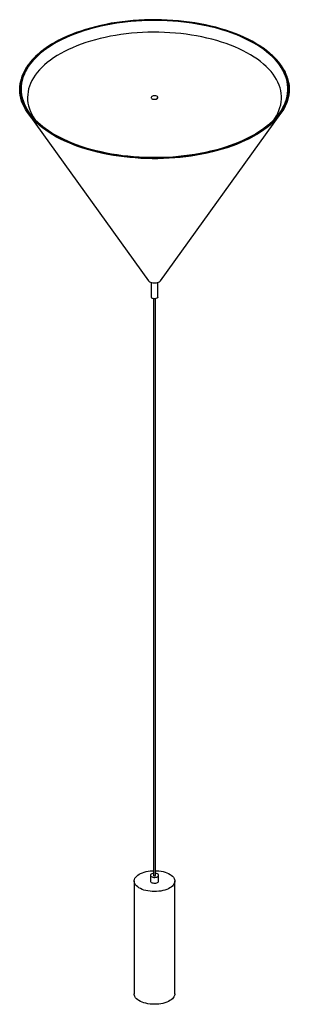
# Paper-space layout '_Trimétrica' of a CAD drawing. Header units: millimetres. Extents: x -510 to -111, y -1074 to 385.
import ezdxf

# ---------------------------------------------------------------- set-up
doc = ezdxf.new("R2010")
doc.units = ezdxf.units.MM

psp = doc.layouts.new('_Trimétrica')

# ---------------------------------------------------------------- linework, layer by layer
at = {"color": 7, "linetype": 'Continuous', "lineweight": 25}
for p, q in [((-315.7, 269.9), (-315.7, 269.9)), ((-305.7, 269.9), (-305.7, 269.9)), ((-497.9, 246.4), (-319.6, -1.8)), ((-301.8, -1.8), (-123.5, 246.4)), ((-315.7, -4.2), (-315.7, -25.8)), ((-305.7, -25.8), (-305.7, -4.2)), ((-312.2, -28.2), (-312.2, -882.9)), ((-309.2, -882.9), (-309.2, -28.2)), ((-316.7, -882.9), (-316.7, -891.5)), ((-304.7, -891.5), (-304.7, -882.9)), ((-340.7, -891.5), (-340.7, -1058.7)), ((-280.7, -1058.7), (-280.7, -891.5))]:
    psp.add_line(p, q, dxfattribs=at)
at = {"color": 8, "linetype": 'Continuous', "lineweight": 25, "flags": 128}
for points in [[(-114.5, 294.2), (-115.3, 297.5), (-116.7, 301.8), (-118.5, 306), (-120.6, 310.1), (-123, 314.2), (-125.8, 318.3), (-128.8, 322.3), (-132.3, 326.2), (-136, 330), (-140, 333.8), (-144.4, 337.4), (-149, 341), (-153.9, 344.4), (-159.2, 347.8), (-164.6, 351), (-170.4, 354.1), (-176.3, 357.1), (-182.6, 360), (-189, 362.7), (-195.7, 365.2), (-202.6, 367.7), (-209.6, 369.9), (-216.9, 372.1), (-224.3, 374), (-231.9, 375.8), (-239.6, 377.4), (-247.4, 378.9), (-255.3, 380.2), (-263.4, 381.3), (-271.5, 382.2), (-279.7, 383), (-288, 383.6), (-296.2, 384), (-304.6, 384.2), (-312.9, 384.3), (-321.2, 384.1), (-329.5, 383.8), (-337.8, 383.3), (-346, 382.6), (-354.2, 381.8), (-362.3, 380.7), (-370.3, 379.5), (-378.2, 378.2), (-385.9, 376.6), (-393.6, 374.9), (-401, 373), (-408.4, 371), (-415.5, 368.8), (-422.5, 366.4), (-429.3, 363.9), (-435.8, 361.3), (-442.1, 358.5), (-448.2, 355.6), (-454.1, 352.5), (-459.7, 349.3), (-465, 346), (-470.1, 342.6), (-474.9, 339.1), (-479.4, 335.5), (-483.6, 331.8), (-487.4, 328), (-491, 324.1), (-494.2, 320.2), (-497.2, 316.2), (-499.7, 312.1), (-502, 307.9), (-503.9, 303.8), (-505.5, 299.6), (-506.7, 295.3), (-506.8, 295)], [(-462.2, 349.3), (-463.6, 348.4), (-468.9, 345.1), (-473.8, 341.6), (-478.5, 338), (-482.9, 334.3), (-486.9, 330.5), (-490.7, 326.6), (-494.1, 322.7), (-497.2, 318.7), (-500, 314.6), (-502.4, 310.5), (-504.5, 306.3), (-506.3, 302), (-507.7, 297.8), (-508.8, 293.5), (-509.5, 289.2), (-509.8, 284.8), (-509.8, 280.5), (-509.4, 276.2), (-508.7, 271.9), (-507.7, 267.6), (-506.3, 263.3), (-504.5, 259.1), (-502.4, 254.9), (-499.9, 250.8), (-497.2, 246.7), (-494, 242.7), (-492.2, 240.6)], [(-491.3, 241), (-493, 242.9), (-496.1, 246.9), (-498.8, 251), (-501.3, 255.1), (-503.4, 259.3), (-505.1, 263.5), (-506.5, 267.7), (-507.6, 272), (-508.3, 276.2), (-508.6, 280.5), (-508.7, 284.8), (-508.3, 289.1), (-507.6, 293.4), (-506.6, 297.7), (-505.2, 301.9), (-503.4, 306.1), (-501.3, 310.3), (-498.9, 314.4), (-496.1, 318.5), (-493.1, 322.5), (-489.6, 326.4), (-485.9, 330.2), (-481.9, 334), (-477.5, 337.7), (-472.9, 341.2), (-469.4, 343.7)], [(-137.6, 332.2), (-133.7, 328.4), (-130.1, 324.5), (-126.9, 320.6), (-123.9, 316.5), (-121.3, 312.5), (-119.1, 308.3), (-117.1, 304.1), (-115.6, 299.9), (-114.3, 295.7), (-113.4, 291.4), (-112.9, 287.1), (-112.7, 282.8), (-112.9, 278.5), (-113.4, 274.2), (-114.3, 269.9), (-115.5, 265.7), (-117.1, 261.5), (-119, 257.3), (-121.3, 253.1), (-123.9, 249), (-126.8, 245), (-130, 241.1), (-132.2, 238.7)], [(-129.9, 239.8), (-129, 240.8), (-125.7, 244.8), (-122.8, 248.8), (-120.2, 253), (-117.9, 257.1), (-116, 261.3), (-114.4, 265.6), (-113.2, 269.9), (-112.3, 274.2), (-111.8, 278.5), (-111.6, 282.8), (-111.8, 287.1), (-112.3, 291.4), (-113.2, 295.7), (-114.4, 300), (-116, 304.3), (-117.9, 308.5), (-120.2, 312.6), (-122.8, 316.7), (-125.8, 320.8), (-129.1, 324.8), (-132.7, 328.7), (-136.6, 332.5)]]:
    psp.add_lwpolyline(points, dxfattribs=at)
at = {"color": 7, "linetype": 'Continuous', "lineweight": 25, "flags": 128}
for points in [[(-469.4, 343.7), (-467.9, 344.7), (-462.7, 348.1), (-457.3, 351.3), (-451.5, 354.4), (-445.5, 357.4), (-439.3, 360.3), (-432.8, 363), (-426.2, 365.6), (-419.3, 368), (-412.2, 370.3), (-404.9, 372.4), (-397.5, 374.4), (-389.9, 376.2), (-382.2, 377.8), (-374.4, 379.3), (-366.4, 380.6), (-358.3, 381.7), (-350.2, 382.7), (-342, 383.4), (-333.7, 384), (-325.4, 384.4), (-317.1, 384.7), (-308.7, 384.7), (-300.4, 384.6), (-292.1, 384.3), (-283.8, 383.8), (-275.5, 383.1), (-267.3, 382.2), (-259.2, 381.2), (-251.2, 380), (-243.3, 378.6), (-235.5, 377.1), (-227.9, 375.4), (-220.4, 373.5), (-213, 371.4), (-205.8, 369.2), (-198.9, 366.9), (-192.1, 364.4), (-185.5, 361.7), (-179.1, 358.9), (-173, 356), (-167.2, 353), (-163.6, 351)], [(-155, 346.7), (-155.3, 346.8), (-160.7, 350.2), (-166.3, 353.4), (-172.2, 356.4), (-178.4, 359.4), (-184.8, 362.2), (-191.4, 364.8), (-198.2, 367.4), (-205.2, 369.7), (-212.4, 371.9), (-219.8, 374), (-227.4, 375.9), (-235.1, 377.6), (-242.9, 379.2), (-250.9, 380.6), (-258.9, 381.8), (-267.1, 382.8), (-275.3, 383.7), (-283.6, 384.3), (-291.9, 384.8), (-300.3, 385.2), (-308.7, 385.3), (-317.1, 385.2), (-325.5, 385), (-333.9, 384.6), (-342.2, 384), (-350.4, 383.2), (-358.6, 382.3), (-366.7, 381.2), (-374.7, 379.9), (-382.6, 378.4), (-390.4, 376.7), (-398, 374.9), (-405.5, 372.9), (-412.8, 370.8), (-419.9, 368.5), (-426.8, 366.1), (-433.5, 363.5), (-440, 360.7), (-446.3, 357.9), (-452.3, 354.8), (-458.1, 351.7), (-462.2, 349.3)], [(-133.5, 237.6), (-132.7, 238.7), (-130.3, 242.7), (-128.1, 246.8), (-126.4, 250.9), (-124.9, 255), (-123.9, 259.2), (-123.1, 263.3), (-122.8, 267.5), (-122.7, 271.7), (-123.1, 275.9), (-123.8, 280.1), (-124.8, 284.3), (-126.2, 288.4), (-127.9, 292.5), (-130, 296.6), (-132.4, 300.6), (-135.1, 304.5), (-138.2, 308.4), (-141.6, 312.2), (-145.3, 315.9), (-149.4, 319.6), (-153.7, 323.1), (-158.3, 326.6), (-163.2, 329.9), (-168.4, 333.2), (-173.9, 336.3), (-179.6, 339.3), (-185.6, 342.1), (-191.8, 344.9), (-198.2, 347.4), (-204.8, 349.9), (-211.6, 352.2), (-218.6, 354.3), (-225.8, 356.3), (-233.2, 358.1), (-240.7, 359.7), (-248.3, 361.2), (-256, 362.5), (-263.9, 363.7), (-271.8, 364.6), (-279.8, 365.4), (-287.9, 366), (-296, 366.4), (-304.1, 366.6), (-312.3, 366.7), (-320.4, 366.6), (-328.5, 366.3), (-336.6, 365.8), (-344.7, 365.1), (-352.6, 364.3), (-360.5, 363.2), (-368.3, 362), (-376, 360.7), (-383.6, 359.1), (-391.1, 357.4), (-398.3, 355.5), (-405.5, 353.5), (-412.4, 351.3), (-419.2, 349), (-425.7, 346.5), (-432, 343.8), (-438.2, 341.1), (-444, 338.2), (-449.6, 335.1), (-455, 332), (-460.1, 328.7), (-464.9, 325.3), (-469.4, 321.8), (-473.6, 318.2), (-477.5, 314.5), (-481.1, 310.8), (-484.4, 306.9), (-487.4, 303), (-490, 299), (-492.3, 295), (-494.2, 290.9), (-495.8, 286.8), (-497.1, 282.7), (-498, 278.5), (-498.5, 274.3), (-498.7, 270.1), (-498.6, 265.9), (-498.1, 261.8), (-497.2, 257.6), (-496, 253.4), (-494.4, 249.3), (-492.5, 245.2), (-490.3, 241.2), (-488, 237.6)], [(-112.1, 292), (-111.9, 291.1), (-111.4, 286.8), (-111.1, 282.5), (-111.3, 278.2), (-111.8, 273.9), (-112.6, 269.6), (-113.8, 265.3), (-115.3, 261.1), (-117.2, 256.9), (-119.4, 252.8), (-122, 248.7), (-124.9, 244.6), (-128.1, 240.7), (-131.6, 236.8), (-135.5, 232.9), (-139.6, 229.2), (-144.1, 225.5), (-148.8, 222), (-153.8, 218.6), (-159.1, 215.2), (-164.7, 212), (-170.5, 208.9), (-176.6, 206), (-182.9, 203.2), (-189.4, 200.5), (-196.2, 197.9), (-203.1, 195.5), (-210.3, 193.3), (-217.6, 191.2), (-225, 189.3), (-232.7, 187.5), (-240.4, 185.9), (-248.3, 184.5), (-256.3, 183.2), (-264.4, 182.1), (-272.6, 181.2), (-280.8, 180.5), (-289.1, 179.9), (-297.4, 179.5), (-305.8, 179.3), (-314.1, 179.3), (-322.5, 179.5), (-330.8, 179.8), (-339.1, 180.4), (-347.3, 181.1), (-355.5, 181.9), (-363.6, 183), (-371.6, 184.2), (-379.6, 185.6), (-387.3, 187.2), (-395, 188.9), (-402.5, 190.8), (-409.8, 192.9), (-417, 195.1), (-424, 197.5), (-430.8, 200), (-437.3, 202.6), (-443.7, 205.4), (-449.8, 208.4), (-455.7, 211.4), (-461.3, 214.6), (-466.6, 217.9), (-471.7, 221.4), (-476.5, 224.9), (-481, 228.5), (-485.2, 232.2), (-489.1, 236), (-492.7, 239.9), (-496, 243.9), (-498.9, 247.9), (-501.5, 252), (-503.8, 256.1), (-505.8, 260.3), (-507.4, 264.6), (-508.6, 268.8), (-509.5, 273.1), (-510.1, 277.4), (-510.3, 281.7), (-510.1, 286), (-509.6, 290.3), (-508.8, 294.6), (-508.8, 294.6)], [(-506.8, 295), (-507.6, 291), (-508.1, 286.8), (-508.3, 282.5), (-508.1, 278.2), (-507.6, 273.9), (-506.7, 269.6), (-505.4, 265.4), (-503.9, 261.2), (-501.9, 257), (-499.7, 252.9), (-497.1, 248.8), (-494.2, 244.8), (-490.9, 240.8), (-487.3, 237), (-483.5, 233.2)], [(-170.4, 210.9), (-170.2, 211), (-164.5, 214.1), (-159, 217.3), (-153.8, 220.7), (-148.9, 224.2), (-144.3, 227.7), (-139.9, 231.4), (-135.9, 235.1), (-132.2, 239), (-128.8, 242.9), (-125.7, 246.9), (-122.9, 250.9), (-120.5, 255), (-118.4, 259.2), (-116.7, 263.4), (-115.3, 267.6), (-114.3, 271.9), (-113.6, 276.1), (-113.2, 280.4), (-113.2, 284.7), (-113.6, 289), (-114.3, 293.3), (-114.5, 294.2)], [(-308.3, 267.6), (-307.2, 268.1), (-306.4, 268.6), (-305.9, 269.3), (-305.7, 270), (-305.9, 270.7), (-306.5, 271.3), (-307.4, 271.8), (-308.5, 272.2), (-309.8, 272.4), (-311.2, 272.5), (-312.5, 272.3), (-313.7, 272), (-314.7, 271.5), (-315.4, 270.8), (-315.7, 270.2), (-315.6, 269.5), (-315.2, 268.8), (-314.5, 268.2), (-313.5, 267.7), (-312.3, 267.4), (-310.9, 267.3), (-309.6, 267.4), (-308.3, 267.6)], [(-315.7, 269.9), (-315.6, 269.5), (-315.2, 268.8), (-314.5, 268.2), (-313.5, 267.7), (-312.3, 267.4), (-310.9, 267.3), (-309.6, 267.4), (-308.3, 267.6)], [(-492.2, 240.6), (-490.6, 238.8), (-486.8, 234.9), (-482.8, 231.1), (-478.4, 227.4), (-473.7, 223.8), (-468.7, 220.3), (-463.5, 217), (-458, 213.7), (-452.2, 210.6), (-446.2, 207.6), (-439.9, 204.7), (-433.4, 201.9), (-426.7, 199.4), (-419.7, 196.9), (-412.6, 194.6), (-405.3, 192.5), (-397.8, 190.5), (-390.2, 188.7), (-382.4, 187.1), (-374.5, 185.6), (-366.5, 184.3), (-358.4, 183.2), (-350.2, 182.2), (-342, 181.4), (-333.7, 180.9), (-325.3, 180.5), (-316.9, 180.2), (-308.5, 180.2), (-300.1, 180.3), (-291.7, 180.6), (-283.4, 181.1), (-275.1, 181.8), (-266.9, 182.7), (-258.7, 183.7), (-250.7, 184.9), (-242.7, 186.3), (-234.9, 187.9), (-227.2, 189.6), (-219.7, 191.5), (-212.3, 193.6), (-205.1, 195.8), (-198, 198.2), (-191.2, 200.7), (-184.6, 203.4), (-178.2, 206.2), (-172.1, 209.1), (-166.2, 212.2), (-160.5, 215.4), (-155.1, 218.7), (-150, 222.1), (-145.2, 225.7), (-140.7, 229.3), (-136.5, 233.1), (-132.6, 236.9), (-129.9, 239.8)], [(-132.2, 238.7), (-133.6, 237.2), (-137.5, 233.4), (-141.7, 229.6), (-146.2, 226), (-151, 222.5), (-156.1, 219.1), (-161.4, 215.8), (-167, 212.6), (-172.9, 209.5), (-179, 206.6), (-185.3, 203.8), (-191.9, 201.2), (-198.7, 198.7), (-205.7, 196.3), (-212.8, 194.1), (-220.2, 192.1), (-227.7, 190.2), (-235.3, 188.5), (-243.1, 186.9), (-251, 185.5), (-259, 184.3), (-267.1, 183.3), (-275.3, 182.4), (-283.6, 181.7), (-291.9, 181.2), (-300.2, 180.9), (-308.5, 180.8), (-316.9, 180.8), (-325.2, 181), (-333.5, 181.5), (-341.8, 182), (-350, 182.8), (-358.2, 183.7), (-366.2, 184.9), (-374.2, 186.2), (-382, 187.6), (-389.7, 189.2), (-397.3, 191), (-404.8, 193), (-412, 195.1), (-419.1, 197.4), (-426, 199.8), (-432.7, 202.4), (-439.1, 205.1), (-445.4, 208), (-451.4, 211), (-457.1, 214.1), (-462.6, 217.3), (-467.8, 220.7), (-472.8, 224.2), (-477.4, 227.7), (-481.8, 231.4), (-485.8, 235.2), (-489.6, 239), (-491.3, 241)], [(-319.6, -1.8), (-319, -2.4), (-318, -3.2), (-316.6, -3.9), (-315.1, -4.4), (-313.3, -4.8), (-311.5, -4.9), (-309.6, -4.9), (-307.8, -4.7), (-306.1, -4.3), (-304.6, -3.8), (-303.3, -3.1), (-302.2, -2.3), (-301.8, -1.8)], [(-305.7, -25.8), (-305.7, -25.9), (-306, -26.6), (-306.5, -27.2), (-307.4, -27.7), (-308.6, -28.1), (-309.9, -28.3), (-311.3, -28.3), (-312.6, -28.2), (-313.8, -27.8), (-314.7, -27.3), (-315.4, -26.7), (-315.7, -26), (-315.7, -25.8)], [(-281.1, -889.1), (-280.7, -890.8), (-280.8, -892.4), (-281.1, -894.1), (-281.9, -895.7), (-282.9, -897.3), (-284.3, -898.8), (-286, -900.3), (-288, -901.6), (-290.2, -902.8), (-292.7, -903.9), (-295.4, -904.8), (-298.3, -905.6), (-301.3, -906.2), (-304.4, -906.6), (-307.6, -906.9), (-310.9, -907), (-314.1, -906.9), (-317.3, -906.6), (-320.5, -906.1), (-323.5, -905.5), (-326.3, -904.7), (-329, -903.8), (-331.5, -902.7), (-333.7, -901.4), (-335.6, -900.1), (-337.3, -898.7), (-338.6, -897.1), (-339.7, -895.6), (-340.3, -893.9), (-340.7, -892.3), (-340.7, -890.6), (-340.3, -888.9), (-339.6, -887.3), (-338.5, -885.7), (-337.1, -884.2), (-335.4, -882.8), (-333.5, -881.4), (-331.2, -880.2), (-328.7, -879.2), (-326, -878.2), (-323.2, -877.4), (-320.1, -876.8), (-317, -876.4), (-313.8, -876.1), (-312.2, -876.1)], [(-312.2, -879.9), (-313.4, -880.2), (-314.7, -880.6), (-315.7, -881.2), (-316.4, -881.9), (-316.7, -882.6), (-316.6, -883.4)], [(-316.6, -883.4), (-316.2, -884.2), (-315.5, -884.8), (-314.4, -885.4), (-313.1, -885.8), (-311.7, -886), (-310.2, -886), (-308.7, -885.8), (-307.3, -885.5), (-306.2, -885), (-305.4, -884.3), (-304.9, -883.6), (-304.7, -882.8), (-305, -882.1), (-305.5, -881.4), (-306.5, -880.8), (-307.7, -880.3), (-309, -880), (-309.2, -879.9)], [(-312.2, -882.9), (-312.2, -883.1), (-312, -883.3), (-311.6, -883.6), (-311.1, -883.7), (-310.5, -883.7), (-309.9, -883.6), (-309.5, -883.4), (-309.3, -883.1), (-309.2, -882.9)], [(-309.2, -876.1), (-307.3, -876.2), (-304.1, -876.4), (-301, -876.9), (-298, -877.5), (-295.1, -878.3), (-292.4, -879.3), (-290, -880.4), (-287.7, -881.6), (-285.8, -882.9), (-284.1, -884.3), (-282.8, -885.9), (-281.8, -887.5), (-281.1, -889.1)], [(-316.7, -891.5), (-316.6, -892), (-316.2, -892.7), (-315.5, -893.4), (-314.4, -893.9), (-313.1, -894.3), (-311.7, -894.6), (-310.2, -894.6), (-308.7, -894.4), (-307.3, -894.1), (-306.2, -893.6), (-305.4, -892.9), (-304.9, -892.2), (-304.7, -891.5)], [(-280.7, -1058.7), (-280.8, -1059.6), (-281.1, -1061.2), (-281.9, -1062.9), (-282.9, -1064.5), (-284.3, -1066), (-286, -1067.4), (-288, -1068.7), (-290.2, -1069.9), (-292.7, -1071), (-295.4, -1071.9), (-298.3, -1072.7), (-301.3, -1073.3), (-304.4, -1073.8), (-307.6, -1074), (-310.9, -1074.1), (-314.1, -1074), (-317.3, -1073.7), (-320.5, -1073.3), (-323.5, -1072.6), (-326.3, -1071.8), (-329, -1070.9), (-331.5, -1069.8), (-333.7, -1068.6), (-335.6, -1067.3), (-337.3, -1065.8), (-338.6, -1064.3), (-339.7, -1062.7), (-340.3, -1061.1), (-340.7, -1059.4), (-340.7, -1058.7)]]:
    psp.add_lwpolyline(points, dxfattribs=at)
at = {"color": 8, "linetype": 'Continuous', "lineweight": 25}
for centre, radius, start, end in [((-233.4, 226.8), 142.5, 47.7198, 60.6524), ((-227, 234), 133.7, 47.4321, 57.4115)]:
    psp.add_arc(centre, radius, start, end, dxfattribs=at)
at = {"color": 7, "linetype": 'Continuous', "lineweight": 25}
for centre, radius, start, end in [((-308.6, 270.6), 2.95, 275.7179, 346.6378), ((-386.4, 340.1), 144.4, 227.7752, 241.9788)]:
    psp.add_arc(centre, radius, start, end, dxfattribs=at)
for points, knots in [([(-462.7, 349.2), (-462.8, 349.1), (-464.6, 348), (-468, 345.8), (-472.8, 342.6), (-477.3, 339.2), (-481.6, 335.7), (-485.5, 332.2), (-489.2, 328.5), (-492.7, 324.8), (-495.8, 321), (-498.6, 317.2), (-501.2, 313.3), (-503.4, 309.4), (-505.3, 305.4), (-507, 301.4), (-508.1, 297.9), (-508.6, 295.8), (-508.8, 295)], [0, 0, 0, 0, 0.003932, 0.07237, 0.140809, 0.20925, 0.277691, 0.346129, 0.414562, 0.482989, 0.551405, 0.619807, 0.688191, 0.756552, 0.824887, 0.893192, 0.961466, 1, 1, 1, 1]), ([(-136.2, 332.4), (-136.9, 333.1), (-138.9, 334.9), (-142.4, 337.8), (-146.8, 341.2), (-150.9, 344.2), (-153.6, 345.9), (-154.7, 346.6)], [0, 0, 0, 0, 0.126254, 0.366091, 0.605949, 0.845819, 1, 1, 1, 1]), ([(-112, 292.3), (-112.3, 293.6), (-112.8, 296.2), (-114.1, 300.2), (-115.6, 304.3), (-117.4, 308.3), (-119.6, 312.2), (-122.1, 316.1), (-124.8, 320), (-127.9, 323.8), (-131.2, 327.5), (-134, 330.4), (-135.8, 332), (-136.2, 332.4)], [0, 0, 0, 0, 0.092751, 0.189476, 0.286239, 0.383043, 0.479892, 0.576782, 0.673711, 0.770673, 0.867663, 0.964675, 1, 1, 1, 1])]:
    psp.add_open_spline(points, degree=3, knots=knots, dxfattribs=at)

doc.saveas('drawing.dxf')
